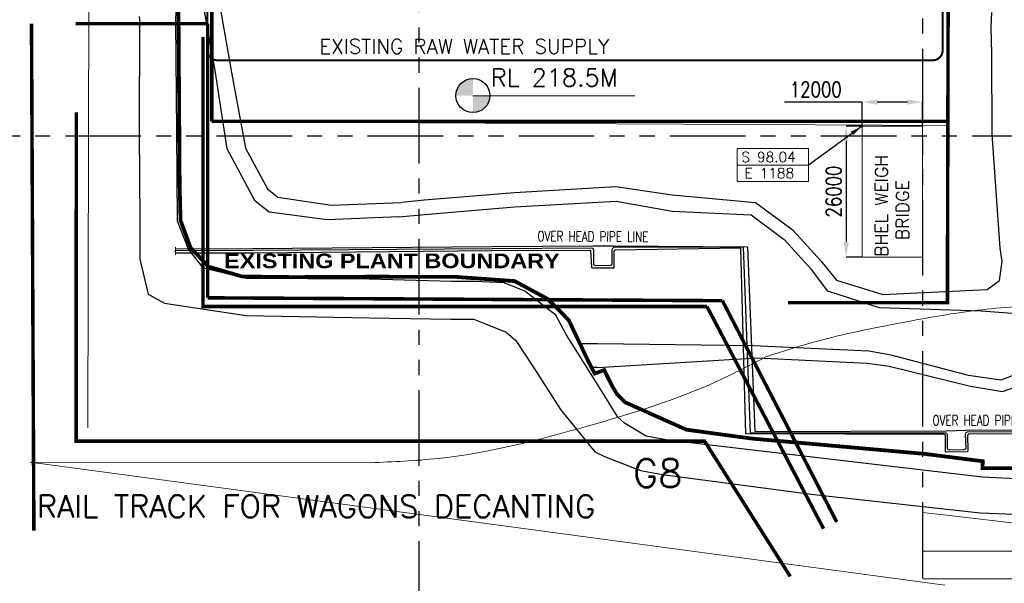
# Model space of a CAD drawing. Header units: inches. Extents: x -4968858 to -265257, y -220693 to 1871410.
# Tile 8 of 225: x -2285688 to -2090212, y 756058 to 867905. Entities that reach past the tile are written whole.
import ezdxf
from ezdxf.lldxf.tags import DXFTag

# ---------------------------------------------------------------- set-up
doc = ezdxf.new("R2010")
doc.units = ezdxf.units.IN
doc.header["$MEASUREMENT"] = 0
doc.header["$PDSIZE"] = 0.25
for name, pattern in [('CONTINOUS', [0]), ('HIDDEN2', [0.1875, 0.125, -0.0625]), ('PHANTOM', [2.5, 1.25, -0.25, 0.25, -0.25, 0.25, -0.25])]:
    doc.linetypes.add(name, pattern=pattern)
for name, color, linetype in [('AREA BOUNDARY', 170, 'Continuous'), ('b.wall sk', 7, 'Continuous'), ('BHEL', 4, 'Continuous'), ('building', 7, 'Continuous'), ('Existing Drain', 253, 'Continuous'), ('Existing Units', 253, 'Continuous'), ('Features', 8, 'Continuous'), ('grid-20m', 53, 'Continuous'), ('PIPE LINE', 1, 'Continuous'), ('text', 7, 'Continuous')]:
    doc.layers.add(name, color=color, linetype=linetype)
doc.layers.add('Existing Track', color=7, linetype='Continuous', lineweight=9)
doc.layers.add('TRC', color=7, linetype='Continuous', lineweight=9)
doc.styles.add('ROMAN', font='romans.shx', dxfattribs={"width": 0.75, "height": 6})
doc.styles.add('ROMAND', font='romans.shx', dxfattribs={"height": 250})
doc.styles.add('ROMANS', font='romans.shx', dxfattribs={"width": 0.8})
doc.styles.add('RS', font='romans.shx')
doc.styles.get("Standard").update_dxf_attribs({"font": 'romans.shx', "height": 1000})
tags = doc.linetypes.add('C2', pattern=[15, 10, -2, 1, -2]).pattern_tags.tags
tags[10:11] = [DXFTag(74, 4), DXFTag(75, 0), DXFTag(340, '0'), DXFTag(46, 1.0), DXFTag(50, 0.0), DXFTag(44, 0.0), DXFTag(45, 0.0)]
tags[8:9] = [DXFTag(74, 4), DXFTag(75, 0), DXFTag(340, '0'), DXFTag(46, 1.0), DXFTag(50, 0.0), DXFTag(44, 0.0), DXFTag(45, 0.0)]
tags[6:7] = [DXFTag(74, 4), DXFTag(75, 0), DXFTag(340, '0'), DXFTag(46, 1.0), DXFTag(50, 0.0), DXFTag(44, 0.0), DXFTag(45, 0.0)]
tags[4:5] = [DXFTag(74, 4), DXFTag(75, 0), DXFTag(340, '0'), DXFTag(46, 1.0), DXFTag(50, 0.0), DXFTag(44, 0.0), DXFTag(45, 0.0)]
doc.dimstyles.get("Standard").update_dxf_attribs({"dimtxt": 0.18, "dimasz": 0.18, "dimexe": 0.18, "dimexo": 0.0625, "dimgap": 0.09, "dimtad": 0, "dimtih": 1, "dimtoh": 1, "dimdec": 4, "dimzin": 0, "dimdsep": 46, "dimtxsty": 'Standard', "dimcen": 0.09, "dimadec": 0, "dimazin": 0, "dimtfac": 1, "dimtdec": 4, "dimtofl": 0, "dimtmove": 0, "dimatfit": 3, "dimfxl": 0, "dimtolj": 1, "dimtzin": 0, "dimarcsym": 0})

# ---------------------------------------------------------------- blocks, each defined once
blk = doc.blocks.new('A$C77A0376F')
at = {"layer": 'AREA BOUNDARY', "color": 11, "linetype": 'C2', "ltscale": 1000, "const_width": 750}
blk.add_lwpolyline([(-63191, -66008), (-88108, -65917), (-88049, -64566), (-99499, -63109), (-133707, -60083), (-135727, -59823), (-146902, -58297), (-159061, -52859), (-160582, -51351), (-161530, -49804), (-163212, -46461), (-165085, -47168), (-166356, -44733), (-170231, -36585), (-172157, -34601), (-174489, -32326), (-180982, -28812), (-188845, -28254), (-192817, -27961), (-209779, -27940), (-224829, -28023), (-235117, -27896), (-241748, -25951), (-245316, -22211), (-247309, -16781), (-247483, -10002), (-247796, 36455)], dxfattribs=at)
blk = doc.blocks.new('A$C00314DE3')
at = {"layer": 'Existing Track', "color": 8}
for p, q in [((1204.76, -175.25, 92.3), (1200, -174.71, 92.3)), ((1224.2, -177.56, 92.3), (1204.76, -175.25, 92.3))]:
    blk.add_line(p, q, dxfattribs=at)
at = {"layer": 'TRC', "color": 8}
for p, q in [((1204.76, -175.25, 92.3), (1200, -174.71, 92.3)), ((1224.2, -177.56, 92.3), (1204.76, -175.25, 92.3)), ((1200, -187.89, 91.76), (1207.34, -187.87, 91.76)), ((1207.34, -187.87, 91.76), (1223.7, -187.93, 91.76))]:
    blk.add_line(p, q, dxfattribs=at)
at = {"layer": 'TRC', "color": 8, "linetype": 'HIDDEN2'}
for p, q in [((1200, -182.4, 91.06), (1207.23, -182.42, 91.06)), ((1207.23, -182.42, 91.06), (1223.57, -182.44, 91.06))]:
    blk.add_line(p, q, dxfattribs=at)
blk = doc.blocks.new('*D130')
at = {"color": 4, "linetype": 'ByBlock', "lineweight": -2}
for p, q in [((-2118442, 846804), (-2121610, 846804)), ((-2121610, 843804), (-2121610, 823804)), ((-2118442, 820804), (-2121610, 820804))]:
    blk.add_line(p, q, dxfattribs=at)
at = {"color": 4, "linetype": 'CONTINOUS', "lineweight": 15}
for points in [[(-2122110, 843804), (-2121110, 843804), (-2121610, 846804)], [(-2122110, 823804), (-2121110, 823804), (-2121610, 820804)]]:
    blk.add_solid(points, dxfattribs=at)
at = {"layer": 'Defpoints', "color": 0, "linetype": 'CONTINOUS', "lineweight": 15}
for p in [(-2118442, 846804), (-2121610, 820804), (-2118442, 820804)]:
    blk.add_point(p, dxfattribs=at)
at = {"color": 2, "linetype": 'CONTINOUS', "lineweight": 15, "insert": (-2124110, 833804), "char_height": 3000, "attachment_point": 5, "rotation": 90, "style": 'ROMANS'}
blk.add_mtext('\\A1;26000', dxfattribs=at)
blk = doc.blocks.new('*D131')
at = {"color": 4, "linetype": 'ByBlock', "lineweight": -2}
for p, q in [((-2118442, 851562), (-2133842, 851562)), ((-2118442, 846804), (-2118442, 851563)), ((-2109442, 851562), (-2115442, 851562)), ((-2106442, 846804), (-2106442, 851563))]:
    blk.add_line(p, q, dxfattribs=at)
at = {"color": 4, "linetype": 'CONTINOUS', "lineweight": 15}
for points in [[(-2115442, 852062), (-2115442, 851062), (-2118442, 851562)], [(-2109442, 852062), (-2109442, 851062), (-2106442, 851562)]]:
    blk.add_solid(points, dxfattribs=at)
at = {"layer": 'Defpoints', "color": 0, "linetype": 'CONTINOUS', "lineweight": 15}
for p in [(-2106442, 851562), (-2118442, 846804), (-2106442, 846804)]:
    blk.add_point(p, dxfattribs=at)
at = {"color": 2, "linetype": 'CONTINOUS', "lineweight": 15, "insert": (-2127642, 854062), "char_height": 3000, "attachment_point": 5, "style": 'ROMANS'}
blk.add_mtext('\\A1;12000', dxfattribs=at)
blk = doc.blocks.new('A$C69534461')
at = {"layer": 'Existing Drain'}
for points in [[(63553, 12512, 218674), (58760, 6563, 218713), (59477, -10043, 218649), (58879, -25834, 218833), (55918, -31773, 218396), (51015, -36606, 218582), (39154, -40840, 218546), (11762, -40847, 218858), (-2229, -42564, 218228), (-17520, -42097, 217928), (-48653, -43159, 218893), (-76297, -45397, 218124), (-84446, -48493, 218354), (-90885, -47541, 218274), (-106238, -43499, 217766), (-110667, -42741, 217771), (-133635, -41662, 217958), (-164558, -41273, 218316)], [(-164556, -45988, 217995), (-132863, -44070, 217924), (-110974, -45106, 217782), (-106654, -45704, 217799), (-90507, -49656, 217948), (-84106, -50723, 218028), (-74944, -47564, 218063), (-48048, -45351, 218020), (-16826, -44409, 218121), (-2138, -44873, 218420), (10543, -44576, 218369), (37682, -45303, 218617), (55258, -40623, 218411), (54021, -52479, 219075)], [(-164558, -41273, 218316), (-167998, -41281, 218315)], [(-164556, -45988, 217995), (-165703, -45985, 218025)]]:
    blk.add_polyline3d(points, dxfattribs=at)
blk = doc.blocks.new('A$C412216A9')
at = {"layer": 'Existing Units'}
for points in [[(-120208, -24761, 0), (-117073, -28621, 0), (-107872, -31441, 0), (-87199, -30485, 0), (-84720, -28684, 0), (-84200, -24941, 0), (-84564, -22256, 0), (-86195, 322, 0), (-86213, 16309, 0), (-86390, 21624, 0), (-86272, 24459, 0)], [(-203999, -16038, 0), (-218175, -16665, 0), (-229737, -15153, 0), (-232489, -12936, 0), (-238025, -2575, 0), (-240397, 12589, 0), (-242572, 24831, 0), (-245302, 35345, 0), (-245764, 41792, 0)], [(-242402, 42231, 0), (-241253, 36238, 0), (-239347, 25045, 0), (-237172, 12579, 0), (-234416, -2437, 0), (-230052, -10517, 0), (-228013, -12183, 0), (-217374, -13732, 0), (-203392, -13194, 0)], [(-32032, -70507, 0), (-88105, -67705, 0), (-121915, -63749, 0), (-150545, -60378, 0), (-154886, -59561, 0), (-159185, -57007, 0), (-160469, -55789, 0), (-164816, -48881, 0), (-170727, -39406, 0), (-172773, -35558, 0), (-172773, -35558, 0), (-178942, -30794, 0), (-183077, -29143, 0), (-188926, -28871, 0), (-193503, -28861, 0), (-209879, -28454, 0), (-234282, -28282, 0), (-242723, -26221, 0), (-245757, -22470, 0), (-247899, -16942, 0), (-248059, 876, 0), (-248233, 22643, 0), (-248014, 31934, 0), (-251517, 34327, 0)], [(-255536, 23727, 0), (-255536, 23727, 0), (-255475, 22930, 0), (-255539, 801, 0), (-255379, -17017, 0), (-255377, -24464, 0), (-253747, -31407, 0), (-250477, -33209, 0), (-234268, -35662, 0), (-209815, -36085, 0), (-193631, -36360, 0), (-189067, -36386, 0), (-186773, -37313, 0), (-182638, -38964, 0), (-180732, -40569, 0), (-177011, -46201, 0), (-171873, -54283, 0), (-165043, -62669, 0), (-163155, -63607, 0), (-155995, -66403, 0), (-151654, -67220, 0), (-122144, -71126, 0), (-88550, -74830, 0), (-32702, -77016, 0)], [(73453, 20435, 0), (64964, 20764, 0), (60584, 20420, 0), (58264, 20486, 0), (55369, 20473, 0), (54393, 16722, 0), (53537, 5534, 0), (53765, -3145, 0), (52510, -13095, 0), (49417, -24019, 0), (44171, -29601, 0), (24997, -33663, 0), (1817, -35320, 0), (-13674, -35348, 0), (-43801, -35639, 0), (-83060, -35201, 0), (-88337, -34752, 0), (-108538, -34145, 0), (-118809, -30799, 0), (-122055, -26533, 0)], [(-120208, -24761, 0), (-125657, -18761, 0), (-133151, -13254, 0), (-149704, -11783, 0), (-160893, -10118, 0), (-181034, -11272, 0), (-198921, -12784, 0), (-203392, -13194, 0)], [(-203999, -16038, 0), (-198872, -15600, 0), (-180985, -14088, 0), (-160844, -12934, 0), (-149726, -14930, 0), (-134016, -15663, 0), (-127504, -20533, 0), (-122055, -26533, 0)]]:
    blk.add_polyline3d(points, dxfattribs=at)
blk = doc.blocks.new('A$C4D341F7E')
at = {"linetype": 'CONTINOUS', "lineweight": 15}
blk.add_lwpolyline([(-248312, -22099), (-248312, -22722), (-248162, -22722), (-248461, -22972), (-248312, -22972), (-248312, -23595)], dxfattribs=at)
at = {"layer": 'PIPE LINE'}
for points in [[(-248312, -22419, 217861), (-233033, -22370, 218794), (-185515, -21968, 218791)], [(-185533, -22818, 218828), (-232962, -23241, 218849), (-248312, -23266, 217897)], [(-185475, -22426, 218987), (-232893, -22767, 219043), (-248272, -22814, 218070)], [(-48891, -59016, 218792), (-90810, -59215, 218852), (-91063, -59374, 218850), (-91003, -62468, 218829), (-91052, -62636, 218828), (-91172, -62680, 218828), (-95253, -62763, 218847), (-95414, -62696, 218844), (-95455, -62521, 218843), (-95476, -59471, 218840), (-95540, -59303, 218840), (-95784, -59265, 218817), (-135115, -59153, 218965), (-136099, -22245, 218770), (-161016, -22683, 218833), (-161211, -22774, 218833), (-161260, -22908, 218833), (-161270, -26017, 218813), (-161232, -26169, 218816), (-161352, -26257, 218761), (-165462, -26239, 218770), (-165631, -26201, 218774), (-165691, -26038, 218775), (-165843, -22735, 218969), (-185533, -22818, 218828)], [(-185515, -21968, 218791), (-165362, -21833, 218775), (-161299, -21791, 218824), (-134725, -21984, 218992), (-133281, -58642, 218849), (-95360, -58542, 218775), (-91252, -58398, 218786), (-49016, -58179, 218761), (-35321, -58025, 218752), (-13779, -57832, 218732), (-4291, -47821, 218721), (-4167, -47755, 218715), (36599, -47595, 218744), (54743, -47559, 218756), (61738, -47672, 219573), (62570, -47457, 220840)], [(-48920, -58532, 218959), (-91173, -58814, 218982), (-91438, -58949, 218979), (-91535, -59205, 218976), (-91432, -61967, 218949), (-91548, -62181, 218964), (-91775, -62310, 218963), (-94705, -62377, 219020), (-94904, -62275, 219016), (-95029, -62015, 219010), (-95051, -59304, 219007), (-95158, -59050, 219005), (-95377, -58971, 219000), (-134128, -58989, 218770), (-135544, -22067, 218722), (-161375, -22166, 219004), (-161556, -22340, 219004), (-161699, -22639, 218999), (-161663, -25503, 219087), (-161840, -25666, 218968), (-161920, -25716, 218961), (-164976, -25754, 218963), (-165208, -25637, 218958), (-165293, -25449, 218956), (-165258, -22711, 218725), (-165408, -22355, 218969), (-165644, -22269, 219097), (-185475, -22426, 218987)]]:
    blk.add_polyline3d(points, dxfattribs=at)
at = {"layer": 'text', "style": 'ROMAN', "width": 0.75}
blk.add_text('OVER HEAD PIPE LINE', height=2000, rotation=359.69161, dxfattribs=at).set_placement((-176470, -20896))
blk.add_text('OVER HEAD PIPE LINE', height=2000, dxfattribs=at).set_placement((-98039, -57449, -223500))

msp = doc.modelspace()

# ---------------------------------------------------------------- hatches: boundary and pattern name
h = msp.add_hatch(color=256)
h.paths.add_polyline_path([(-2195709.9, 852837.9), (-2195709.9, 856212.9, 0.41421356), (-2199084.9, 852837.9)])
h.paths.add_polyline_path([(-2195709.9, 852837.9), (-2195709.9, 849462.9, 0.41421356), (-2192334.9, 852837.9)])

# ---------------------------------------------------------------- linework, layer by layer
at = {"color": 7, "lineweight": 15}
msp.add_line((-2195709.9, 852813.3), (-2163536, 852813.3), dxfattribs=at)
at = {"color": 2, "linetype": 'CONTINOUS', "lineweight": 15}
msp.add_line((-2143222.5, 839056.6), (-2129068.8, 839056.6), dxfattribs=at)
at = {"linetype": 'CONTINOUS', "lineweight": 15}
msp.add_lwpolyline([(-2118442.1, 846803.6), (-2106442.1, 846803.6), (-2106442.1, 820803.6), (-2118442.1, 820803.6)], close=True, dxfattribs=at)
at = {"color": 2, "linetype": 'CONTINOUS', "lineweight": 15}
msp.add_lwpolyline([(-2143222.5, 842337.2), (-2129068.8, 842337.2), (-2129068.8, 835776.1), (-2143222.5, 835776.1)], close=True, dxfattribs=at)
msp.add_circle((-2195709.9, 852837.9), 3375)
at = {"layer": 'Existing Units', "color": 8, "lineweight": 15, "ltscale": 0.03}
msp.add_line((-2272178.1, 786941.1), (-2271893, 911791.9), dxfattribs=at)
at = {"layer": 'Existing Units', "color": 8, "lineweight": 15}
msp.add_line((-2245832.8, 847650), (-2101505.2, 846886.6), dxfattribs=at)
at = {"layer": 'Existing Units', "color": 8, "lineweight": 15, "ltscale": 0.08}
for p, q in [((-2283632.7, 780068.3), (-2102017.9, 755700.6)), ((-2283441.8, 780068.1), (-2216050.8, 779990.9))]:
    msp.add_line(p, q, dxfattribs=at)
at = {"layer": 'Existing Units', "color": 8, "lineweight": 15, "ltscale": 0.03, "const_width": 695.7}
for points in [[(-2346442.1, 946444.7), (-2247555.4, 946444.7), (-2247555.4, 847728.1)], [(-2101216.4, 932282.7), (-2101505.2, 811759.2), (-2133175.8, 811759.2)], [(-2282869, 766518), (-2283347.3, 867119.3)], [(-2274565.5, 867119.3), (-2248366.9, 867119.3)], [(-2248366.9, 812710.9), (-2248366.9, 867119.3)], [(-2247555.4, 847728.1), (-2101505.2, 847728.1)], [(-2146177.9, 812141.1), (-2248366.9, 812710.9)], [(-2123476.8, 768220), (-2146177.9, 812141.1)]]:
    msp.add_lwpolyline(points, dxfattribs=at)
at = {"layer": 'Existing Units', "color": 8, "lineweight": 15, "ltscale": 0.15, "const_width": 695.7}
for points in [[(-2249295.7, 864446.4), (-2249306.8, 810995.4)], [(-2274455.5, 849553.2), (-2274469.1, 784268.2), (-2149716.6, 784268.2), (-2132711.2, 757429.3)], [(-2249650.7, 810995.4), (-2149251.7, 810995.4)], [(-2149251.7, 810995.4), (-2126092.3, 766895.3)]]:
    msp.add_lwpolyline(points, dxfattribs=at)
at = {"layer": 'Existing Units', "color": 8, "lineweight": 15, "ltscale": 0.03}
msp.add_spline([(-2137396.1, 801068.3), (-2127277.9, 804122.7), (-2111098.9, 807671.8), (-2097430.4, 809997.7), (-2082414.1, 811377.3), (-2071227, 812141.1)], degree=3, dxfattribs=at)
at = {"layer": 'Existing Units', "color": 8, "lineweight": 15, "ltscale": 0.08}
msp.add_spline([(-2216050.8, 779990.9), (-2202687, 780831.9), (-2172973.4, 787248.8), (-2147211.9, 796169.7), (-2137396.1, 801068.3)], degree=3, dxfattribs=at)
at = {"layer": 'Features', "color": 8, "ltscale": 0.15, "const_width": 400}
msp.add_lwpolyline([(-2361542.4, 954843.6), (-2250442.1, 954843.6, -0.41421356), (-2248442.1, 952843.6), (-2248442.1, 861843.6, 0.41421356), (-2246442.1, 859843.6), (-2104442.1, 859843.6, 0.41421356), (-2102442.1, 861843.6), (-2102442.1, 944843.6)], format="xyb", dxfattribs=at)
at = {"layer": 'grid-20m', "linetype": 'PHANTOM', "ltscale": 12000}
for p, q in [((-2206442.1, 1754389.9), (-2206442.1, 635870.7)), ((-2106442.1, 892152.8), (-2106442.1, 635870.7)), ((-2426613.7, 844843.6), (-488163.4, 844843.6))]:
    msp.add_line(p, q, dxfattribs=at)

# ---------------------------------------------------------------- block references
at = {"linetype": 'CONTINOUS', "lineweight": 15}
for name in ['A$C412216A9', 'A$C77A0376F', 'A$C69534461', 'A$C4D341F7E']:
    msp.add_blockref(name, (-2006442.1, 844843.6), dxfattribs=at)
at = {"layer": 'AREA BOUNDARY', "color": 11, "linetype": 'C2', "ltscale": 2000, "xscale": 1000, "yscale": 1000, "zscale": 1000}
msp.add_blockref('A$C00314DE3', (-3306442.1, 944843.6), dxfattribs=at)

# ---------------------------------------------------------------- texts
at = {"linetype": 'CONTINOUS', "lineweight": 15, "insert": (-2115841.2, 818902.6, 891923.7), "char_height": 2500, "width": 27875.8, "attachment_point": 1, "rotation": 90}
msp.add_mtext('{\\W1.14658; }BHEL WEIGH \\P{\\W3.07516; }BRIDGE', dxfattribs=at)
at = {"layer": 'b.wall sk', "color": 241, "linetype": 'C2', "ltscale": 2, "insert": (-2246562.6, 821498.5), "char_height": 2907.209, "width": 68434.367, "attachment_point": 1, "style": 'ROMAND'}
msp.add_mtext('{\\fArial Black|b0|i0|c0|p34;\\W1.1317;\\C3; \\W1;EXISTING PLANT BOUNDARY}', dxfattribs=at)
at = {"layer": 'BHEL', "style": 'RS'}
msp.add_text('RL 218.5M', height=3500, dxfattribs=at).set_placement((-2192142.5, 854681.7, 604.3))
at = {"layer": 'building', "color": 7, "insert": (-2226228.3, 864069.6), "char_height": 2907.209, "width": 66467.624, "attachment_point": 1, "style": 'ROMAND'}
msp.add_mtext('EXISTING RAW WATER SUPPLY', dxfattribs=at)
at = {"layer": 'Existing Units', "color": 8, "lineweight": 15, "style": 'ROMAND'}
for s, height, p in [('G8', 5565.49, (-2163925.1, 775106.2)), ('RAIL TRACK FOR WAGONS DECANTING', 4452.395, (-2282270.8, 769096))]:
    msp.add_text(s, height=height, dxfattribs=at).set_placement(p)
at = {"layer": 'text', "color": 1, "ltscale": 0.15, "style": 'RS'}
for s, p in [('S 98.04', (-2142398.7, 839661.2)), ('E 1188', (-2141780, 836438.5))]:
    msp.add_text(s, height=2000, dxfattribs=at).set_placement(p)

# ---------------------------------------------------------------- dimensions: what is measured, and where the dimension line sits
at = {"linetype": 'CONTINOUS', "lineweight": 15}
dim = msp.add_linear_dim(base=(-2106442.1, 851562.4), p1=(-2118442.1, 846803.6), p2=(-2106442.1, 846803.6), dimstyle='Standard', override={"dimtxt": 3000, "dimasz": 3000, "dimgap": 1000, "dimtad": 1, "dimtih": 0, "dimtoh": 0, "dimdec": 0, "dimtxsty": 'ROMANS', "dimclrd": 4, "dimclre": 4, "dimclrt": 2, "dimtdec": 0, "dimfxl": 0, "dimarcsym": 1}, dxfattribs=at)
dim.commit()
dim.dimension.update_dxf_attribs({"geometry": '*D131', "text_midpoint": (-2127642.1, 851562.4), "dimtype": 160})
dim = msp.add_linear_dim(base=(-2121610.1, 820803.6), p1=(-2118442.1, 846803.6), p2=(-2118442.1, 820803.6), angle=90, dimstyle='Standard', override={"dimtxt": 3000, "dimasz": 3000, "dimgap": 1000, "dimtad": 1, "dimtih": 0, "dimtoh": 0, "dimdec": 0, "dimtxsty": 'ROMANS', "dimclrd": 4, "dimclre": 4, "dimclrt": 2, "dimtdec": 0, "dimfxl": 0, "dimarcsym": 1}, dxfattribs=at)
dim.commit()
dim.dimension.update_dxf_attribs({"geometry": '*D130', "text_midpoint": (-2124110.1, 833803.6)})

# ---------------------------------------------------------------- leaders
at = {"color": 2, "linetype": 'CONTINOUS', "lineweight": 15}
msp.add_leader([(-2118442.2, 846803.6), (-2129068.8, 839056.6)], dimstyle='Standard', override={"dimasz": 2500}, dxfattribs=at)

doc.saveas('drawing.dxf')
